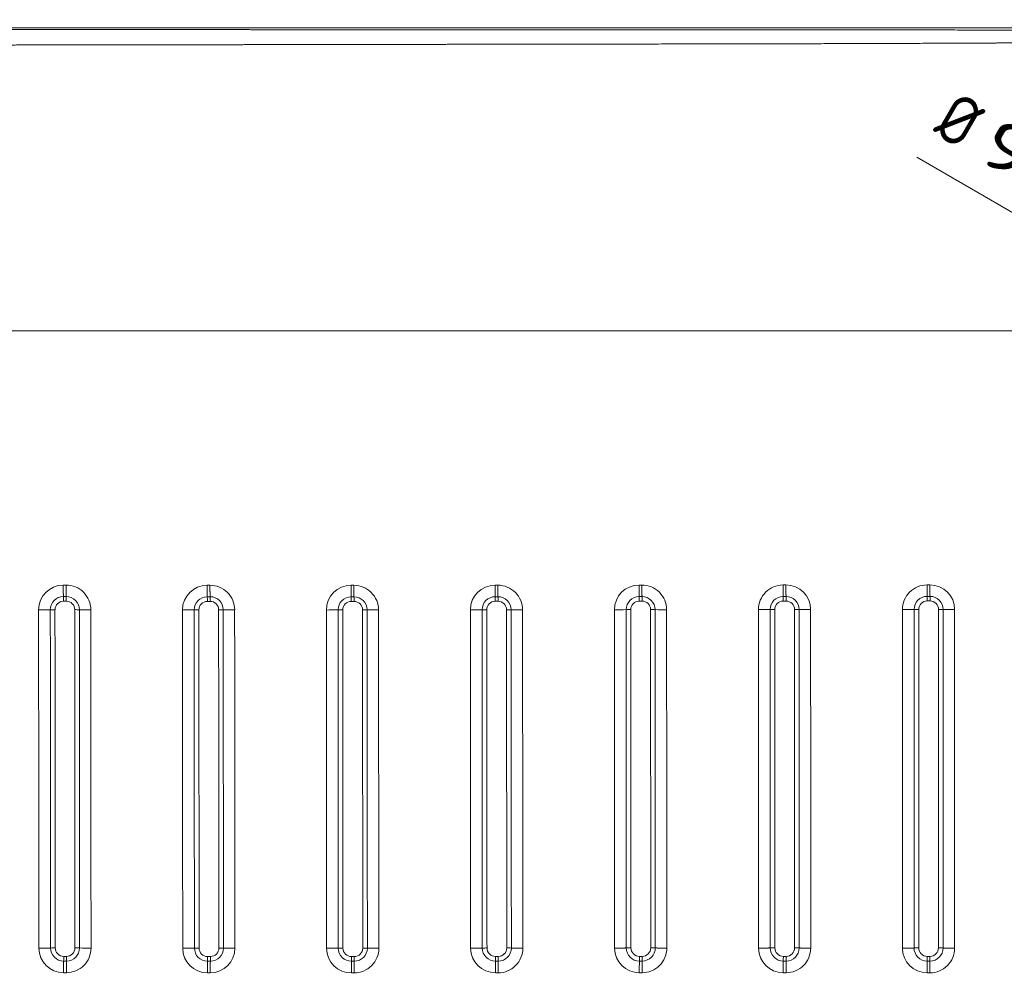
# Model space of a CAD drawing. Extents: x 54 to 323, y 16 to 286.
# Tile 4 of 10: x 118 to 188, y 121 to 190. Entities that reach past the tile are written whole.
import ezdxf
from ezdxf.enums import TextEntityAlignment as Align

# ---------------------------------------------------------------- set-up
doc = ezdxf.new("R2010")
doc.units = 0
doc.layers.get('0').update_dxf_attribs({"lineweight": 13})
doc.styles.get("Standard").update_dxf_attribs({"font": 'isocp.shx'})
doc.dimstyles.get("Standard").update_dxf_attribs({"dimtxt": 2.5, "dimasz": 2.5, "dimexe": 1.25, "dimexo": 0.625, "dimtad": 1, "dimcen": 2.5, "dimadec": 0, "dimazin": 0, "dimtfac": 1, "dimtmove": 0, "dimatfit": 0, "dimfxl": 0, "dimarcsym": 0})

# ---------------------------------------------------------------- blocks, each defined once
blk = doc.blocks.new('*D')
at = {"color": 7, "lineweight": 13, "ltscale": 0.444532}
blk.add_line((81.89, 259.236), (64.109, 259.236), dxfattribs=at)
at = {"color": 7, "lineweight": 13}
for p, q in [((66.109, 238.464), (66.109, 259.236)), ((81.603, 197.598), (57.123, 197.598)), ((59.123, 37.57), (59.123, 197.598)), ((200.618, 197.598), (72.01, 197.598)), ((74.01, 167.684), (74.01, 197.598)), ((181.391, 180.004), (210.488, 163.116)), ((188.398, 167.684), (72.01, 167.684)), ((81.603, 37.57), (57.123, 37.57)), ((82.604, 36.569), (82.604, 15.581)), ((322.632, 36.569), (322.632, 15.581)), ((82.604, 17.581), (322.632, 17.581))]:
    blk.add_line(p, q, dxfattribs=at)
at = {"color": 7, "lineweight": 13, "ltscale": 0.437349}
blk.add_line((81.603, 250.236), (64.109, 250.236), dxfattribs=at)
at = {"color": 7, "lineweight": 13}
for points in [[(66.627, 257.304), (66.109, 259.236), (65.591, 257.304)], [(65.591, 252.168), (66.109, 250.236), (66.627, 252.168)], [(59.64, 195.666), (59.123, 197.598), (58.605, 195.666)], [(74.528, 195.666), (74.01, 197.598), (73.492, 195.666)], [(196.678, 171.73), (194.747, 172.252), (196.158, 170.834)], [(73.492, 169.616), (74.01, 167.684), (74.528, 169.616)], [(208.558, 163.638), (210.488, 163.116), (209.077, 164.533)], [(58.605, 39.501), (59.123, 37.57), (59.64, 39.501)], [(84.535, 18.098), (82.604, 17.581), (84.535, 17.063)], [(320.7, 17.063), (322.632, 17.581), (320.7, 18.098)]]:
    blk.add_lwpolyline(points, dxfattribs=at)
for s, rotation, p, p2 in [('45', 90, (64.109, 238.464), (64.109, 245.236)), ('150', 90, (72.01, 177.387), (72.01, 187.895)), ('%%c', 329.87011, (182.395, 181.733), (184.615, 180.445)), ('90', 329.87011, (185.48, 179.943), (191.337, 176.544)), ('800', 90, (57.123, 112.33), (57.123, 122.838))]:
    blk.add_text(s, height=3.5, rotation=rotation, dxfattribs=at).set_placement(p, p2, align=Align.FIT)
blk.add_text('1200', height=3.5, dxfattribs=at).set_placement((195.496, 19.581), (209.74, 19.581), align=Align.FIT)
blk = doc.blocks.new('BLOCK18')
at = {"color": 7, "lineweight": 13}
for p, q in [((-548.24, 107.4), (0, 107.4)), ((-404.62, -98.83), (-404.54, -218.74)), ((-98.53, -218.73), (-98.51, -136.28)), ((-96.88, -136.3), (-96.89, -218.76)), ((-92.8, -136.35), (-92.81, -218.82)), ((-111.29, -150.71), (-111.3, -218.81)), ((-107.16, -150.67), (-107.17, -218.76)), ((-105.52, -218.73), (-105.51, -150.65))]:
    blk.add_line(p, q, dxfattribs=at)
at = {"color": 7, "lineweight": 13, "ltscale": 0.024971}
blk.add_line((-407.69, -90.13), (-408.69, -90.13), dxfattribs=at)
at = {"color": 7, "lineweight": 13, "ltscale": 0.024973}
blk.add_line((-356.7, -90.17), (-357.7, -90.17), dxfattribs=at)
at = {"color": 7, "lineweight": 13, "ltscale": 0.02502}
for p, q in [((-305.71, -90.2), (-306.71, -90.2)), ((-254.67, -90.16), (-255.67, -90.16)), ((-204.58, -94.19), (-203.58, -94.19)), ((-254.62, -94.24), (-255.62, -94.24)), ((-255.6, -95.87), (-254.6, -95.87)), ((-306.6, -227.6), (-305.6, -227.6))]:
    blk.add_line(p, q, dxfattribs=at)
at = {"color": 7, "lineweight": 13, "ltscale": 0.025021}
for p, q in [((-204.63, -90.12), (-203.63, -90.12)), ((-305.55, -221.8), (-306.55, -221.8)), ((-306.57, -223.45), (-305.57, -223.45))]:
    blk.add_line(p, q, dxfattribs=at)
at = {"color": 7, "lineweight": 13, "ltscale": 0.025017}
blk.add_line((-152.59, -90.08), (-153.59, -90.08), dxfattribs=at)
at = {"color": 7, "lineweight": 13, "ltscale": 0.025012}
blk.add_line((-101.55, -90.05), (-102.55, -90.05), dxfattribs=at)
at = {"color": 7, "lineweight": 13, "ltscale": 0.02504}
for p, q in [((-407.64, -94.21), (-408.64, -94.21)), ((-356.65, -94.25), (-357.65, -94.25)), ((-357.56, -223.43), (-356.56, -223.43))]:
    blk.add_line(p, q, dxfattribs=at)
at = {"color": 7, "lineweight": 13, "ltscale": 0.025015}
blk.add_line((-152.54, -94.15), (-153.54, -94.15), dxfattribs=at)
at = {"color": 7, "lineweight": 13, "ltscale": 0.025007}
blk.add_line((-101.52, -94.12), (-102.52, -94.12), dxfattribs=at)
at = {"color": 7, "lineweight": 13, "ltscale": 0.025071}
for p, q in [((-408.62, -95.84), (-407.62, -95.84)), ((-357.63, -95.89), (-356.63, -95.88))]:
    blk.add_line(p, q, dxfattribs=at)
at = {"color": 7, "lineweight": 13, "ltscale": 0.025019}
for p, q in [((-305.66, -94.28), (-306.66, -94.28)), ((-306.64, -95.91), (-305.64, -95.91)), ((-203.56, -95.82), (-204.56, -95.82))]:
    blk.add_line(p, q, dxfattribs=at)
at = {"color": 7, "lineweight": 13, "ltscale": 0.025014}
for p, q in [((-152.52, -95.78), (-153.52, -95.78)), ((-255.52, -221.75), (-254.52, -221.75)), ((-254.53, -223.41), (-255.53, -223.41))]:
    blk.add_line(p, q, dxfattribs=at)
at = {"color": 7, "lineweight": 13, "ltscale": 0.025004}
blk.add_line((-102.5, -95.74), (-101.5, -95.74), dxfattribs=at)
at = {"color": 7, "lineweight": 13, "ltscale": 0.395689}
blk.add_line((-149.51, -218.73), (-149.5, -202.9), dxfattribs=at)
at = {"color": 7, "lineweight": 13, "ltscale": 0.395704}
blk.add_line((-147.88, -218.75), (-147.87, -202.92), dxfattribs=at)
at = {"color": 7, "lineweight": 13, "ltscale": 0.395742}
blk.add_line((-143.8, -218.8), (-143.8, -202.97), dxfattribs=at)
at = {"color": 7, "lineweight": 13, "ltscale": 0.036397}
blk.add_line((-162.29, -218.79), (-162.29, -217.34), dxfattribs=at)
at = {"color": 7, "lineweight": 13, "ltscale": 0.036394}
blk.add_line((-158.15, -218.74), (-158.15, -217.29), dxfattribs=at)
at = {"color": 7, "lineweight": 13, "ltscale": 0.036393}
blk.add_line((-156.5, -218.72), (-156.5, -217.27), dxfattribs=at)
at = {"color": 7, "lineweight": 13, "ltscale": 0.025072}
for p, q in [((-407.54, -221.74), (-408.54, -221.74)), ((-356.55, -221.78), (-357.55, -221.78))]:
    blk.add_line(p, q, dxfattribs=at)
at = {"color": 7, "lineweight": 13, "ltscale": 0.025002}
blk.add_line((-204.5, -221.73), (-203.5, -221.73), dxfattribs=at)
at = {"color": 7, "lineweight": 13, "ltscale": 0.024989}
blk.add_line((-153.51, -221.73), (-152.51, -221.73), dxfattribs=at)
at = {"color": 7, "lineweight": 13, "ltscale": 0.02499}
blk.add_line((-102.53, -221.73), (-101.53, -221.73), dxfattribs=at)
at = {"color": 7, "lineweight": 13, "ltscale": 0.025041}
blk.add_line((-408.56, -223.39), (-407.56, -223.39), dxfattribs=at)
at = {"color": 7, "lineweight": 13, "ltscale": 0.025003}
for p, q in [((-203.51, -223.39), (-204.51, -223.39)), ((-203.54, -227.54), (-204.54, -227.54))]:
    blk.add_line(p, q, dxfattribs=at)
at = {"color": 7, "lineweight": 13, "ltscale": 0.024991}
blk.add_line((-153.52, -223.39), (-152.52, -223.39), dxfattribs=at)
at = {"color": 7, "lineweight": 13, "ltscale": 0.024992}
blk.add_line((-101.53, -223.4), (-102.53, -223.4), dxfattribs=at)
at = {"color": 7, "lineweight": 13, "ltscale": 0.024964}
blk.add_line((-408.59, -227.53), (-407.59, -227.53), dxfattribs=at)
at = {"color": 7, "lineweight": 13, "ltscale": 0.024945}
blk.add_line((-357.59, -227.57), (-356.6, -227.57), dxfattribs=at)
at = {"color": 7, "lineweight": 13, "ltscale": 0.025013}
blk.add_line((-254.56, -227.56), (-255.56, -227.56), dxfattribs=at)
at = {"color": 7, "lineweight": 13, "ltscale": 0.024995}
blk.add_line((-153.54, -227.54), (-152.54, -227.54), dxfattribs=at)
at = {"color": 7, "lineweight": 13, "ltscale": 0.024998}
blk.add_line((-101.55, -227.56), (-102.55, -227.56), dxfattribs=at)
at = {"color": 7, "lineweight": 13}
for centre, radius, start, end in [((-408.69, -98.87), 8.74, 90.0227, 180.0085), ((-407.68, -98.87), 8.75, 0.0592, 90.0681), ((-357.7, -98.92), 8.74, 90.0234, 180.0102), ((-356.69, -98.92), 8.75, 0.0532, 90.0664), ((-306.71, -98.95), 8.74, 90.026, 180.0137), ((-305.7, -98.95), 8.75, 0.055, 90.0647), ((-255.67, -98.91), 8.74, 90.0265, 180.0164), ((-254.66, -98.91), 8.75, 0.0603, 90.0657), ((-204.63, -98.86), 8.74, 90.0248, 180.0197), ((-203.62, -98.87), 8.75, 0.0644, 90.0663), ((-153.58, -98.82), 8.74, 90.0186, 180.0204), ((-152.58, -98.83), 8.75, 0.0561, 90.0544), ((-102.55, -98.79), 8.74, 90.0029, 180.0158), ((-101.55, -98.8), 8.75, 0.0294, 90.0163), ((-408.64, -98.85), 4.64, 90.0048, 179.9802), ((-467.43, -95.68), 58.81, 359.8423, 1.4323), ((-407.63, -98.85), 4.64, 0.0765, 90.0963), ((-466.83, -95.74), 59.21, 359.9086, 1.4878), ((-204.58, -98.84), 4.64, 89.9953, 179.9715), ((-266.83, -95.72), 62.27, 359.9028, 1.402), ((-203.57, -98.83), 4.64, 0.0923, 90.1167), ((-265.9, -95.72), 62.34, 359.903, 1.4005), ((-153.54, -98.79), 4.64, 89.9997, 179.9736), ((-221.57, -95.67), 68.05, 359.91, 1.2805), ((-152.53, -98.79), 4.64, 0.0699, 90.103), ((-220.75, -95.67), 68.22, 359.9106, 1.2776), ((-102.52, -98.76), 4.64, 90.0112, 179.9787), ((-184.75, -95.62), 82.25, 359.913, 1.0449), ((-101.51, -98.75), 4.64, 0.0109, 90.0545), ((-184.19, -95.62), 82.69, 359.9132, 1.0392), ((-408.62, -98.84), 3, 89.9999, 179.9723), ((-407.61, -98.84), 3, 0.0814, 90.1039), ((-357.65, -98.9), 4.64, 90.0033, 179.9805), ((-357.63, -98.89), 3, 89.998, 179.9724), ((-415.82, -95.72), 58.19, 359.8405, 1.4471), ((-356.64, -98.89), 4.64, 0.0783, 90.0963), ((-415.22, -95.79), 58.59, 359.9069, 1.5024), ((-356.62, -98.88), 3, 0.0835, 90.1042), ((-306.66, -98.93), 4.64, 89.9959, 179.973), ((-306.64, -98.92), 3, 89.9675, 179.9363), ((-365.67, -95.8), 59.03, 359.8901, 1.4732), ((-305.65, -98.92), 4.64, 0.0859, 90.1059), ((-364.68, -95.8), 59.04, 359.8903, 1.4733), ((-305.63, -98.91), 3, 0.1163, 90.1412), ((-255.62, -98.88), 4.64, 89.9951, 179.972), ((-255.6, -98.87), 3, 89.9652, 179.9338), ((-315.42, -95.76), 59.82, 359.8944, 1.4561), ((-254.61, -98.88), 4.64, 0.0922, 90.1112), ((-314.45, -95.76), 59.85, 359.8948, 1.4557), ((-254.59, -98.87), 3, 0.1251, 90.1479), ((-204.56, -98.83), 3, 89.9642, 179.9338), ((-203.55, -98.82), 3, 0.1238, 90.1546), ((-153.53, -98.78), 3, 89.9736, 179.9426), ((-152.52, -98.78), 3, 0.0938, 90.1346), ((-102.5, -98.74), 3, 90.0028, 179.9647), ((-101.5, -98.74), 3, 0.0152, 90.0671), ((-417.1, 221.94), 320.82, 269.941, 270.6818), ((583843.81, 254.23), 584261.35, 180.03462723, 180.04638721), ((-411.79, -224.34), 125.49, 89.9238, 90.6814), ((775597.49, 350.49), 776010.9, 180.03317635, 180.04202977), ((882079.9, 402.71), 882491.67, 180.03256309, 180.04034799), ((-404.36, -214.95), 116.12, 89.3248, 90.1254), ((1518178.02, 836.43), 1518581.3, 180.03528753, 180.03981169), ((-399.57, 190.44), 289.3, 269.3217, 270.125), ((850488.76, 445.03), 850887.87, 180.03662386, 180.04469878), ((-366.11, 208.64), 307.55, 269.9381, 270.711), ((476960.38, 197.71), 477326.92, 180.0356058, 180.0499999), ((-360.8, -219.34), 120.46, 89.9208, 90.7102), ((618323.48, 271.41), 618685.89, 180.03429366, 180.0453978), ((697179.64, 311.83), 697540.39, 180.03373652, 180.04358491), ((1226821.93, 665.86), 1227175.8, 180.03570487, 180.04130278), ((-353.37, -210.33), 111.46, 89.2953, 90.1293), ((968844.18, 514.15), 969196.38, 180.03624056, 180.04332883), ((-348.52, 176.5), 275.41, 269.276, 270.1198), ((632315, 316.45), 632663.09, 180.03761654, 180.04847661), ((-315.12, 187.04), 285.99, 269.9344, 270.7656), ((401524.03, 158.65), 401839.56, 180.0367298, 180.0538271), ((-309.77, -212.71), 113.8, 89.9361, 90.7717), ((499997.56, 209.17), 500308.96, 180.0352834, 180.0490142), ((552994.23, 235.51), 553303.98, 180.0346299, 180.047045), ((593557.7, 266.59), 593860.44, 180.03526329, 180.04683041), ((-302.42, -204.39), 105.49, 89.2356, 90.1168), ((530267.83, 234.89), 530568.94, 180.0360475, 180.048995), ((-297.48, 163.4), 262.34, 269.229, 270.1148), ((420199.75, 180.08), 420496.8, 180.0380189, 180.0543576), ((-264.08, 172.36), 271.27, 269.9307, 270.807), ((-258.73, -206.55), 107.68, 89.9336, 90.8165), ((-251.38, -198.48), 99.62, 89.1917, 90.125), ((-246.44, 148.16), 247.05, 269.1809, 270.1218), ((-213.03, 151.27), 250.13, 269.9223, 270.8723), ((-207.69, -197.73), 98.91, 89.9277, 90.8885), ((-200.34, -190.12), 91.31, 89.1165, 90.1352), ((-195.38, 126.62), 225.47, 269.0983, 270.1298), ((-161.94, 122.2), 221.02, 269.8998, 270.974), ((-151239.89, -210.75), 151077.61, 359.9975005, 0.0424467), ((-156.67, -185.71), 86.93, 89.9085, 91.0006), ((-150109.26, -195.8), 149951.1, 359.9917877, 0.0370653), ((-150470.57, -189.88), 150314.07, 359.9895596, 0.0347254), ((-144944.56, -173.75), 144795.06, 359.9884668, 0.0296703), ((-149.32, -178.99), 80.21, 88.9809, 90.1417), ((-144670.77, -179.95), 144522.9, 359.9908924, 0.0321768), ((-141706.35, -195.6), 141562.55, 359.997016, 0.0391723), ((-121242.02, -140), 121130.73, 359.9949332, 0.0194907), ((-105.67, -171.28), 72.53, 89.8673, 91.174), ((-126677.62, -124.42), 126570.46, 359.9881185, 0.0116165), ((-131327.29, -116.97), 131221.78, 359.9852958, 0.0079594), ((-129906.36, -99.49), 129807.86, 359.9837624, 0.0003323), ((-98.33, -165.84), 67.1, 88.7543, 90.1446), ((-123097.69, -107.97), 123000.82, 359.9868059, 0.0042945), ((-104386.23, -127.21), 104293.43, 359.9949775, 0.0156076), ((-417.03, 16.59), 235.39, 269.9219, 270.9303), ((-408.6, -218.78), 8.75, 180.0769, 270.0761), ((-411.59, -316.19), 97.44, 89.9782, 90.9525), ((-408.57, -218.75), 4.64, 180.0865, 270.1078), ((-408.55, -218.74), 3, 180.0931, 270.1161), ((-407.59, -218.79), 8.74, 270.0154, 0.0245), ((-407.56, -218.75), 4.64, 270.0077, 359.9795), ((-407.54, -218.74), 3, 270.0019, 359.9703), ((-404.35, -305.31), 86.57, 89.0496, 90.1252), ((-399.44, -9.7), 209.09, 269.0469, 270.1602), ((-366.03, -10.83), 208.01, 269.9097, 271.0509), ((-357.61, -218.82), 8.75, 180.0822, 270.0787), ((-360.6, -304.49), 85.71, 89.9662, 91.0741), ((-357.57, -218.79), 4.64, 180.0921, 270.1088), ((-357.56, -218.78), 3, 180.0992, 270.1174), ((-356.6, -218.83), 8.74, 270.0107, 0.0079), ((-356.56, -218.79), 4.64, 270.0053, 359.9818), ((-356.55, -218.77), 3, 269.999, 359.9723), ((-353.35, -295.37), 76.59, 88.9264, 90.142), ((-306.61, -218.85), 8.75, 180.0852, 270.0748), ((-309.69, -293.23), 74.43, 89.9009, 91.1765), ((-306.58, -218.81), 4.64, 180.1048, 270.1188), ((-306.56, -218.8), 3, 180.1383, 270.1534), ((-305.6, -218.85), 8.74, 270.0136, 0.0222), ((-305.57, -218.81), 4.64, 269.9965, 359.9774), ((-305.55, -218.79), 3, 269.9675, 359.9402), ((-302.34, -287.89), 69.09, 88.8272, 90.175), ((-255.57, -218.81), 8.75, 180.0716, 270.0542), ((-258.66, -285.35), 66.59, 89.8763, 91.3012), ((-255.54, -218.77), 4.64, 180.0825, 270.0904), ((-255.52, -218.75), 3, 180.1068, 270.1165), ((-254.56, -218.82), 8.74, 270.0059, 0.0194), ((-254.53, -218.77), 4.64, 269.9986, 359.9834), ((-254.51, -218.75), 3, 269.9783, 359.9569), ((-251.32, -280.8), 62.05, 88.678, 90.1795), ((-204.54, -218.79), 8.75, 180.04, 270.015), ((-207.67, -278.57), 59.84, 89.8397, 91.4242), ((-204.51, -218.74), 4.64, 180.0351, 270.0341), ((-204.5, -218.73), 3, 180.0433, 270.0424), ((-203.54, -218.8), 8.74, 269.993, 0.0119), ((-203.51, -218.74), 4.64, 270.0028, 359.9941), ((-203.5, -218.72), 3, 269.9994, 359.9871), ((-200.32, -274.84), 56.12, 88.5129, 90.1749), ((-153.54, -218.79), 8.75, 179.9946, 269.9712), ((-156.7, -272.76), 54.03, 89.796, 91.5481), ((-153.51, -218.75), 4.64, 179.9668, 269.9682), ((-153.5, -218.73), 3, 179.9515, 269.9546), ((-152.54, -218.8), 8.74, 269.9788, 0.0026), ((-152.52, -218.75), 4.64, 270.0075, 0.0065), ((-152.51, -218.73), 3, 270.023, 0.0206), ((-149.35, -269.95), 51.22, 88.3469, 90.1707), ((-102.55, -218.81), 8.75, 179.9984, 269.983), ((-105.71, -268.01), 49.28, 89.7824, 91.699), ((-102.53, -218.76), 4.64, 179.9659, 269.9722), ((-102.52, -218.74), 3, 179.9481, 269.9569), ((-101.55, -218.82), 8.74, 269.9806, 359.9944), ((-101.53, -218.73), 3, 270.0309, 0.0242), ((-101.54, -218.76), 4.64, 270.0136, 0.0081), ((-98.37, -266.26), 47.53, 88.2199, 90.1901), ((-481.52, -222.01), 72.98, 358.9169, 0.2151), ((-481.26, -221.93), 73.72, 358.8636, 0.1488), ((-430.24, -222.05), 72.7, 358.9124, 0.2169), ((-430.01, -221.97), 73.47, 358.8598, 0.1506), ((-380.06, -222.05), 73.51, 358.9077, 0.1989), ((-379.12, -222.05), 73.56, 358.908, 0.1984), ((-333.1, -222), 77.59, 358.9544, 0.1791), ((-332.22, -221.99), 77.71, 358.9555, 0.1784), ((-291.14, -221.94), 86.64, 359.0422, 0.1402), ((-290.39, -221.94), 86.9, 359.0447, 0.1394), ((-260.78, -221.89), 107.28, 359.2003, 0.088), ((-260.4, -221.89), 107.89, 359.2043, 0.087), ((-270, -221.9), 167.47, 359.4867, 0.0559), ((-271.38, -221.9), 169.85, 359.4936, 0.0549), ((-58.75, -226.91), 196.81, 178.9802, 180.1876), ((-57.45, -226.91), 197.11, 178.9815, 180.1871), ((15.7, -226.96), 220.24, 179.0688, 180.149), ((17.37, -226.97), 220.91, 179.0711, 180.148), ((120.14, -227.08), 273.68, 179.2271, 180.0973), ((122.76, -227.08), 275.3, 179.232, 180.097), ((327.68, -227.08), 430.23, 179.5093, 180.0634), ((334.54, -227.08), 436.09, 179.5158, 180.0624)]:
    blk.add_arc(centre, radius, start, end, dxfattribs=at)
for points, knots in [([(-547.68, 106.84), (-533.71, 106.83), (-519.74, 106.83), (-505.92, 106.82), (-477.12, 106.81), (-448.42, 106.8), (-433.47, 106.8), (-415.66, 106.79), (-397.79, 106.78), (-395.18, 106.78), (-378.48, 106.78), (-361.78, 106.77), (-347.69, 106.77), (-332.46, 106.76), (-317.23, 106.75), (-315.63, 106.75), (-308.26, 106.75), (-300.93, 106.75), (-294.86, 106.75), (-281.43, 106.74), (-268.11, 106.74), (-260.8, 106.73), (-252.04, 106.73), (-243.2, 106.73), (-242.16, 106.73), (-210.84, 106.71), (-179.53, 106.7), (-147.34, 106.69), (-116.58, 106.67), (-85.82, 106.64), (-85.29, 106.64), (-81.62, 106.63), (-77.9, 106.63), (-74.68, 106.62), (-70.71, 106.62), (-66.79, 106.61), (-65.96, 106.61), (-64.26, 106.61), (-62.58, 106.61), (-61.87, 106.61), (-56.36, 106.6), (-50.84, 106.59), (-46.18, 106.58), (-37.29, 106.57), (-28.4, 106.56), (-24.36, 106.56), (-16.95, 106.56), (-9.54, 106.56), (-6.36, 106.56), (-3.18, 106.56), (0, 106.56)], [0, 0, 0, 0, 0, 0, 120.996601, 120.996601, 120.996601, 253.276084, 253.276084, 253.276084, 275.830592, 275.830592, 275.830592, 397.897643, 397.897643, 397.897643, 407.715962, 407.715962, 407.715962, 461.754531, 461.754531, 461.754531, 528.120193, 528.120193, 528.120193, 538.432924, 538.432924, 538.432924, 799.280487, 799.280487, 799.280487, 804.772084, 804.772084, 804.772084, 831.044198, 831.044198, 831.044198, 838.184408, 838.184408, 838.184408, 845.573099, 845.573099, 845.573099, 885.931985, 885.931985, 885.931985, 922.597655, 922.597655, 922.597655, 950.153665, 950.153665, 950.153665, 950.153665, 950.153665, 950.153665]), ([(-547.69, 101.16), (-533.72, 101.18), (-519.75, 101.2), (-505.93, 101.22), (-477.14, 101.26), (-448.44, 101.3), (-433.49, 101.32), (-415.68, 101.34), (-397.81, 101.37), (-395.21, 101.37), (-378.51, 101.4), (-361.81, 101.42), (-347.71, 101.44), (-332.49, 101.47), (-317.27, 101.49), (-315.65, 101.5), (-308.28, 101.51), (-300.96, 101.52), (-294.88, 101.53), (-282.59, 101.55), (-270.38, 101.57), (-264.18, 101.58), (-255.5, 101.59), (-246.69, 101.61), (-244.53, 101.61), (-211.97, 101.66), (-179.42, 101.71), (-147.75, 101.76), (-116.93, 101.85), (-86.1, 102), (-85.56, 102), (-81.78, 102.02), (-77.95, 102.04), (-74.6, 102.05), (-70.5, 102.08), (-66.46, 102.1), (-65.62, 102.11), (-63.95, 102.12), (-62.28, 102.13), (-61.45, 102.13), (-55.8, 102.17), (-50.14, 102.21), (-45.32, 102.24), (-33.36, 102.31), (-21.41, 102.37), (-14.27, 102.39), (-7.14, 102.38), (0, 102.36)], [0, 0, 0, 0, 0, 0, 120.980289, 120.980289, 120.980289, 253.249463, 253.249463, 253.249463, 275.802022, 275.802022, 275.802022, 397.860253, 397.860253, 397.860253, 407.619376, 407.619376, 407.619376, 461.66934, 461.66934, 461.66934, 517.888846, 517.888846, 517.888846, 538.316513, 538.316513, 538.316513, 799.785095, 799.785095, 799.785095, 805.246364, 805.246364, 805.246364, 832.508531, 832.508531, 832.508531, 839.712638, 839.712638, 839.712638, 846.916744, 846.916744, 846.916744, 888.676029, 888.676029, 888.676029, 950.445087, 950.445087, 950.445087, 950.445087, 950.445087, 950.445087]), ([(-264.41, -98.91), (-264.41, -99), (-264.41, -99.1), (-264.41, -99.19), (-264.41, -99.43), (-264.41, -99.62), (-264.41, -99.72), (-264.41, -99.94), (-264.41, -100.18), (-264.41, -100.34), (-264.41, -100.57), (-264.41, -100.81), (-264.41, -100.85), (-264.41, -106.03), (-264.4, -111.21), (-264.4, -116.34), (-264.4, -121.97), (-264.39, -127.6), (-264.39, -128.1), (-264.39, -130.88), (-264.39, -133.67), (-264.38, -136.05), (-264.38, -139.11), (-264.38, -142.14), (-264.38, -142.75), (-264.38, -146.24), (-264.37, -149.73), (-264.37, -152.5), (-264.37, -155.87), (-264.37, -159.24), (-264.36, -159.83), (-264.36, -162.83), (-264.36, -165.79), (-264.36, -168.11), (-264.36, -170.91), (-264.35, -173.73), (-264.35, -174.13), (-264.35, -182.78), (-264.34, -191.47), (-264.33, -199.81), (-264.32, -208.5), (-264.32, -217.25), (-264.32, -218.16), (-264.32, -218.49), (-264.32, -218.82)], [0, 0, 0, 0, 0, 0, 1.085243, 1.085243, 1.085243, 3.049825, 3.049825, 3.049825, 5.338002, 5.338002, 5.338002, 5.785449, 5.785449, 5.785449, 65.629753, 65.629753, 65.629753, 71.440668, 71.440668, 71.440668, 98.100396, 98.100396, 98.100396, 106.608004, 106.608004, 106.608004, 138.733445, 138.733445, 138.733445, 145.686453, 145.686453, 145.686453, 173.535717, 173.535717, 173.535717, 178.160327, 178.160327, 178.160327, 273.446022, 273.446022, 273.446022, 277.171076, 277.171076, 277.171076, 277.171076, 277.171076, 277.171076]), ([(-260.26, -98.88), (-260.26, -98.97), (-260.26, -99.07), (-260.26, -99.16), (-260.26, -99.4), (-260.26, -99.59), (-260.26, -99.7), (-260.26, -99.91), (-260.26, -100.15), (-260.26, -100.31), (-260.26, -100.54), (-260.26, -100.78), (-260.26, -100.82), (-260.26, -106), (-260.26, -111.18), (-260.25, -116.31), (-260.25, -121.94), (-260.24, -127.57), (-260.24, -128.07), (-260.24, -130.15), (-260.24, -132.24), (-260.24, -133.86), (-260.24, -136.19), (-260.24, -138.52), (-260.24, -139.23), (-260.23, -140.68), (-260.23, -142.12), (-260.23, -142.73), (-260.23, -146.22), (-260.23, -149.72), (-260.22, -152.49), (-260.22, -155.86), (-260.22, -159.24), (-260.22, -159.84), (-260.22, -161.63), (-260.22, -163.41), (-260.22, -164.59), (-260.21, -167.45), (-260.21, -170.31), (-260.21, -171.53), (-260.2, -181.47), (-260.19, -191.46), (-260.19, -199.79), (-260.18, -208.47), (-260.18, -217.21), (-260.18, -218.13), (-260.18, -218.45), (-260.18, -218.78)], [0, 0, 0, 0, 0, 0, 1.085204, 1.085204, 1.085204, 3.050425, 3.050425, 3.050425, 5.338183, 5.338183, 5.338183, 5.785476, 5.785476, 5.785476, 65.640831, 65.640831, 65.640831, 71.452819, 71.452819, 71.452819, 89.928452, 89.928452, 89.928452, 98.151764, 98.151764, 98.151764, 106.65837, 106.65837, 106.65837, 138.840901, 138.840901, 138.840901, 145.793749, 145.793749, 145.793749, 159.699444, 159.699444, 159.699444, 179.305622, 179.305622, 179.305622, 274.524784, 274.524784, 274.524784, 278.183914, 278.183914, 278.183914, 278.183914, 278.183914, 278.183914]), ([(-258.52, -218.76), (-258.53, -208.87), (-258.53, -199.04), (-258.54, -189.29), (-258.55, -177.24), (-258.56, -165.29), (-258.56, -162.71), (-258.56, -155.6), (-258.57, -148.51), (-258.57, -143.75), (-258.58, -134.48), (-258.59, -125.22), (-258.59, -119.73), (-258.59, -114.02), (-258.6, -108.3), (-258.6, -107.12), (-258.6, -105.36), (-258.6, -103.59), (-258.6, -103), (-258.6, -101.68), (-258.6, -100.36), (-258.6, -100.33), (-258.6, -99.6), (-258.6, -98.87)], [0, 0, 0, 0, 0, 0, 100.413882, 100.413882, 100.413882, 124.892183, 124.892183, 124.892183, 174.767157, 174.767157, 174.767157, 222.562127, 222.562127, 222.562127, 234.948521, 234.948521, 234.948521, 241.141718, 241.141718, 241.141718, 248.81851, 248.81851, 248.81851, 248.81851, 248.81851, 248.81851]), ([(-251.51, -218.75), (-251.51, -218.66), (-251.51, -218.57), (-251.51, -218.48), (-251.52, -206.18), (-251.53, -194), (-251.54, -182.08), (-251.55, -165.41), (-251.56, -148.92), (-251.56, -144.28), (-251.57, -134.16), (-251.58, -124.07), (-251.58, -122), (-251.58, -114.29), (-251.59, -106.58), (-251.59, -104.23), (-251.59, -101.75), (-251.59, -99.28), (-251.59, -99.1), (-251.59, -98.98), (-251.59, -98.86)], [0, 0, 0, 0, 0, 0, 0.935763, 0.935763, 0.935763, 125.374506, 125.374506, 125.374506, 176.028337, 176.028337, 176.028337, 233.369015, 233.369015, 233.369015, 258.517814, 258.517814, 258.517814, 259.800376, 259.800376, 259.800376, 259.800376, 259.800376, 259.800376]), ([(-249.97, -98.87), (-249.97, -98.98), (-249.97, -99.08), (-249.97, -99.19), (-249.97, -99.4), (-249.97, -99.61), (-249.97, -99.71), (-249.97, -104.1), (-249.97, -108.48), (-249.96, -112.64), (-249.96, -117.96), (-249.96, -123.32), (-249.95, -124.26), (-249.95, -130.09), (-249.95, -135.92), (-249.94, -140.67), (-249.94, -146.6), (-249.93, -152.56), (-249.93, -153.75), (-249.93, -156.14), (-249.93, -158.53), (-249.93, -159.73), (-249.92, -164.5), (-249.92, -169.26), (-249.92, -172.83), (-249.91, -177.64), (-249.91, -182.49), (-249.91, -183.62), (-249.9, -191.23), (-249.9, -198.87), (-249.9, -205.3), (-249.89, -211.87), (-249.89, -218.46), (-249.89, -218.57), (-249.89, -218.67), (-249.89, -218.77)], [0, 0, 0, 0, 0, 0, 1.240701, 1.240701, 1.240701, 2.481401, 2.481401, 2.481401, 52.942346, 52.942346, 52.942346, 65.884131, 65.884131, 65.884131, 121.82125, 121.82125, 121.82125, 135.819351, 135.819351, 135.819351, 149.817453, 149.817453, 149.817453, 191.825505, 191.825505, 191.825505, 206.07512, 206.07512, 206.07512, 279.790991, 279.790991, 279.790991, 280.955959, 280.955959, 280.955959, 280.955959, 280.955959, 280.955959]), ([(-245.91, -98.9), (-245.91, -99), (-245.91, -99.11), (-245.91, -99.21), (-245.91, -99.42), (-245.91, -99.63), (-245.91, -99.74), (-245.91, -104.13), (-245.91, -108.51), (-245.91, -112.66), (-245.9, -117.98), (-245.9, -123.34), (-245.9, -124.28), (-245.89, -130.11), (-245.89, -135.95), (-245.88, -140.69), (-245.88, -146.63), (-245.87, -152.59), (-245.87, -153.78), (-245.87, -159.75), (-245.86, -165.73), (-245.86, -170.46), (-245.85, -176.46), (-245.85, -182.52), (-245.85, -183.65), (-245.84, -191.26), (-245.84, -198.9), (-245.83, -205.34), (-245.83, -211.91), (-245.82, -218.51), (-245.82, -218.61), (-245.82, -218.71), (-245.82, -218.81)], [0, 0, 0, 0, 0, 0, 1.240294, 1.240294, 1.240294, 2.480588, 2.480588, 2.480588, 52.974803, 52.974803, 52.974803, 65.90619, 65.90619, 65.90619, 121.844939, 121.844939, 121.844939, 135.843415, 135.843415, 135.843415, 191.85109, 191.85109, 191.85109, 206.101047, 206.101047, 206.101047, 279.840695, 279.840695, 279.840695, 281.00716, 281.00716, 281.00716, 281.00716, 281.00716, 281.00716]), ([(-213.37, -98.87), (-213.37, -98.95), (-213.37, -99.04), (-213.37, -99.15), (-213.37, -99.27), (-213.37, -99.38), (-213.37, -99.41), (-213.36, -106.25), (-213.36, -113.11), (-213.35, -119.95), (-213.34, -131.47), (-213.34, -143.13), (-213.33, -147.82), (-213.32, -158.1), (-213.32, -168.49), (-213.31, -174.12), (-213.31, -180.59), (-213.31, -187.11), (-213.31, -187.93), (-213.3, -190.76), (-213.3, -193.66), (-213.3, -195.76), (-213.3, -198.45), (-213.3, -201.1), (-213.3, -201.73), (-213.3, -205.41), (-213.29, -209.1), (-213.29, -212.17), (-213.29, -215.26), (-213.29, -218.36), (-213.29, -218.37), (-213.29, -218.4), (-213.29, -218.44), (-213.29, -218.46), (-213.29, -218.54), (-213.29, -218.63), (-213.29, -218.7), (-213.29, -218.75), (-213.29, -218.79)], [0, 0, 0, 0, 0, 0, 1.075674, 1.075674, 1.075674, 1.350595, 1.350595, 1.350595, 86.510843, 86.510843, 86.510843, 143.84832, 143.84832, 143.84832, 210.92066, 210.92066, 210.92066, 220.500676, 220.500676, 220.500676, 244.004593, 244.004593, 244.004593, 251.246563, 251.246563, 251.246563, 286.745471, 286.745471, 286.745471, 286.845852, 286.845852, 286.845852, 287.046586, 287.046586, 287.046586, 287.431359, 287.431359, 287.431359, 287.431359, 287.431359, 287.431359]), ([(-209.22, -98.84), (-209.22, -98.92), (-209.22, -99.01), (-209.22, -99.12), (-209.22, -99.24), (-209.22, -99.35), (-209.22, -99.38), (-209.22, -106.22), (-209.21, -113.08), (-209.21, -119.92), (-209.2, -131.44), (-209.19, -143.11), (-209.19, -147.79), (-209.18, -158.07), (-209.18, -168.46), (-209.17, -174.09), (-209.17, -180.56), (-209.17, -187.08), (-209.16, -187.9), (-209.16, -189.72), (-209.16, -191.58), (-209.16, -192.6), (-209.16, -194.67), (-209.16, -196.74), (-209.16, -197.77), (-209.16, -199.42), (-209.16, -201.05), (-209.16, -201.68), (-209.16, -205.36), (-209.16, -209.05), (-209.15, -212.12), (-209.15, -215.21), (-209.15, -218.31), (-209.15, -218.32), (-209.15, -218.35), (-209.15, -218.39), (-209.15, -218.41), (-209.15, -218.49), (-209.15, -218.58), (-209.15, -218.65), (-209.15, -218.7), (-209.15, -218.75)], [0, 0, 0, 0, 0, 0, 1.086871, 1.086871, 1.086871, 1.36193, 1.36193, 1.36193, 86.549656, 86.549656, 86.549656, 143.894627, 143.894627, 143.894627, 210.96564, 210.96564, 210.96564, 220.572976, 220.572976, 220.572976, 232.304328, 232.304328, 232.304328, 244.03568, 244.03568, 244.03568, 251.277495, 251.277495, 251.277495, 286.781262, 286.781262, 286.781262, 286.88226, 286.88226, 286.88226, 287.084235, 287.084235, 287.084235, 287.471089, 287.471089, 287.471089, 287.471089, 287.471089, 287.471089]), ([(-207.5, -218.73), (-207.5, -216.15), (-207.5, -213.57), (-207.5, -211.01), (-207.5, -205.81), (-207.5, -200.63), (-207.5, -198.52), (-207.51, -188.38), (-207.51, -178.38), (-207.52, -171.06), (-207.52, -158.94), (-207.53, -146.99), (-207.53, -142.38), (-207.54, -130.8), (-207.55, -119.39), (-207.55, -112.66), (-207.56, -105.87), (-207.56, -99.08), (-207.56, -99.01), (-207.56, -98.91), (-207.56, -98.82)], [0, 0, 0, 0, 0, 0, 26.643728, 26.643728, 26.643728, 54.26939, 54.26939, 54.26939, 133.371386, 133.371386, 133.371386, 185.986593, 185.986593, 185.986593, 262.520419, 262.520419, 262.520419, 263.589853, 263.589853, 263.589853, 263.589853, 263.589853, 263.589853]), ([(-200.5, -218.73), (-200.5, -218.68), (-200.5, -218.64), (-200.5, -218.59), (-200.5, -218.5), (-200.5, -218.4), (-200.5, -218.35), (-200.5, -218.26), (-200.5, -218.17), (-200.5, -218.14), (-200.5, -208.34), (-200.5, -198.66), (-200.5, -189.06), (-200.51, -172.25), (-200.52, -155.86), (-200.52, -148.73), (-200.53, -137.01), (-200.54, -125.48), (-200.54, -120.83), (-200.54, -113.78), (-200.55, -106.77), (-200.55, -104.27), (-200.55, -101.67), (-200.55, -99.08), (-200.55, -99), (-200.55, -98.91), (-200.55, -98.82)], [0, 0, 0, 0, 0, 0, 0.397287, 0.397287, 0.397287, 0.794574, 0.794574, 0.794574, 1.191419, 1.191419, 1.191419, 102.194882, 102.194882, 102.194882, 181.400449, 181.400449, 181.400449, 233.518703, 233.518703, 233.518703, 262.702579, 262.702579, 262.702579, 263.77633, 263.77633, 263.77633, 263.77633, 263.77633, 263.77633]), ([(-198.93, -98.83), (-198.93, -98.95), (-198.93, -99.05), (-198.93, -99.15), (-198.93, -99.32), (-198.93, -99.49), (-198.93, -99.54), (-198.93, -101.05), (-198.93, -102.55), (-198.93, -104.1), (-198.92, -110.09), (-198.92, -116.12), (-198.92, -120.74), (-198.91, -126.53), (-198.91, -132.32), (-198.91, -133.42), (-198.9, -138.11), (-198.9, -142.82), (-198.9, -146.36), (-198.9, -152.24), (-198.89, -158.16), (-198.89, -160.75), (-198.89, -168.34), (-198.88, -175.95), (-198.88, -181.13), (-198.88, -187.71), (-198.88, -194.34), (-198.87, -195.5), (-198.87, -200.73), (-198.87, -205.99), (-198.87, -210), (-198.87, -214.05), (-198.87, -218.12), (-198.87, -218.15), (-198.87, -218.21), (-198.87, -218.27), (-198.87, -218.32), (-198.87, -218.39), (-198.87, -218.46), (-198.87, -218.49), (-198.87, -218.57), (-198.87, -218.64), (-198.87, -218.68), (-198.87, -218.71), (-198.87, -218.74)], [0, 0, 0, 0, 0, 0, 1.603656, 1.603656, 1.603656, 2.199285, 2.199285, 2.199285, 20.747893, 20.747893, 20.747893, 78.030796, 78.030796, 78.030796, 92.661133, 92.661133, 92.661133, 136.018373, 136.018373, 136.018373, 164.426945, 164.426945, 164.426945, 227.379834, 227.379834, 227.379834, 242.048067, 242.048067, 242.048067, 288.492399, 288.492399, 288.492399, 288.841029, 288.841029, 288.841029, 289.174366, 289.174366, 289.174366, 289.543946, 289.543946, 289.543946, 289.892401, 289.892401, 289.892401, 289.892401, 289.892401, 289.892401]), ([(-194.87, -98.86), (-194.87, -98.98), (-194.87, -99.08), (-194.87, -99.17), (-194.87, -99.35), (-194.87, -99.52), (-194.87, -99.57), (-194.87, -101.07), (-194.87, -102.58), (-194.87, -104.12), (-194.86, -110.1), (-194.86, -116.12), (-194.86, -120.76), (-194.85, -126.53), (-194.85, -132.32), (-194.85, -133.42), (-194.84, -138.11), (-194.84, -142.82), (-194.84, -146.36), (-194.83, -152.24), (-194.83, -158.16), (-194.83, -160.75), (-194.82, -168.35), (-194.82, -175.96), (-194.81, -181.12), (-194.81, -187.71), (-194.81, -194.35), (-194.81, -195.5), (-194.8, -200.74), (-194.8, -206.01), (-194.8, -210.03), (-194.8, -214.09), (-194.8, -218.17), (-194.8, -218.2), (-194.8, -218.25), (-194.8, -218.32), (-194.8, -218.36), (-194.8, -218.43), (-194.8, -218.51), (-194.8, -218.53), (-194.8, -218.61), (-194.8, -218.69), (-194.8, -218.73), (-194.8, -218.76), (-194.8, -218.8)], [0, 0, 0, 0, 0, 0, 1.613591, 1.613591, 1.613591, 2.208493, 2.208493, 2.208493, 20.737557, 20.737557, 20.737557, 77.89373, 77.89373, 77.89373, 92.511483, 92.511483, 92.511483, 135.869899, 135.869899, 135.869899, 164.260509, 164.260509, 164.260509, 227.283302, 227.283302, 227.283302, 241.967168, 241.967168, 241.967168, 288.483125, 288.483125, 288.483125, 288.837649, 288.837649, 288.837649, 289.192172, 289.192172, 289.192172, 289.571051, 289.571051, 289.571051, 289.925417, 289.925417, 289.925417, 289.925417, 289.925417, 289.925417])]:
    blk.add_open_spline(points, degree=5, knots=knots, dxfattribs=at)
for points in [[(-408.64, -94.21), (-408.66, -93.59), (-408.68, -92.79), (-408.69, -91.92), (-408.69, -91.02), (-408.69, -90.13)], [(-407.64, -94.21), (-407.66, -93.59), (-407.68, -92.78), (-407.69, -91.92), (-407.69, -91.02), (-407.69, -90.13)], [(-357.65, -94.25), (-357.67, -93.64), (-357.69, -92.83), (-357.7, -91.97), (-357.7, -91.07), (-357.7, -90.17)], [(-356.65, -94.25), (-356.67, -93.64), (-356.69, -92.83), (-356.7, -91.96), (-356.7, -91.07), (-356.7, -90.17)], [(-306.66, -94.28), (-306.68, -93.67), (-306.7, -92.86), (-306.71, -91.99), (-306.71, -91.1), (-306.71, -90.2)], [(-305.66, -94.28), (-305.68, -93.67), (-305.7, -92.86), (-305.71, -91.99), (-305.71, -91.1), (-305.71, -90.2)], [(-255.62, -94.24), (-255.64, -93.63), (-255.66, -92.82), (-255.67, -91.95), (-255.67, -91.06), (-255.67, -90.16)], [(-254.62, -94.24), (-254.64, -93.62), (-254.65, -92.82), (-254.66, -91.95), (-254.67, -91.06), (-254.67, -90.16)], [(-204.58, -94.19), (-204.6, -93.58), (-204.61, -92.78), (-204.62, -91.91), (-204.63, -91.01), (-204.63, -90.12)], [(-203.58, -94.19), (-203.6, -93.58), (-203.61, -92.77), (-203.62, -91.91), (-203.63, -91.01), (-203.63, -90.12)], [(-153.59, -90.08), (-153.59, -90.97), (-153.58, -91.87), (-153.57, -92.73), (-153.56, -93.54), (-153.54, -94.15)], [(-152.59, -90.08), (-152.59, -90.97), (-152.58, -91.87), (-152.57, -92.73), (-152.56, -93.54), (-152.54, -94.15)], [(-102.52, -94.12), (-102.53, -93.51), (-102.54, -92.7), (-102.55, -91.84), (-102.55, -90.95), (-102.55, -90.05)], [(-101.52, -94.12), (-101.53, -93.51), (-101.54, -92.7), (-101.55, -91.84), (-101.55, -90.95), (-101.55, -90.05)], [(-143.83, -98.82), (-144.72, -98.82), (-145.62, -98.81), (-146.48, -98.81), (-147.28, -98.8), (-147.89, -98.78)], [(-107.16, -98.76), (-107.8, -98.77), (-108.62, -98.78), (-109.49, -98.79), (-110.39, -98.79), (-111.3, -98.79)], [(-96.87, -98.75), (-96.26, -98.77), (-95.46, -98.78), (-94.59, -98.79), (-93.7, -98.8), (-92.8, -98.8)], [(-351.92, -218.79), (-351.31, -218.81), (-350.51, -218.82), (-349.64, -218.82), (-348.75, -218.83), (-347.86, -218.83)], [(-311.22, -218.82), (-311.86, -218.84), (-312.68, -218.85), (-313.55, -218.86), (-314.46, -218.86), (-315.36, -218.86)], [(-300.92, -218.81), (-300.32, -218.83), (-299.51, -218.84), (-298.65, -218.85), (-297.76, -218.85), (-296.86, -218.85)], [(-260.18, -218.78), (-260.82, -218.79), (-261.64, -218.81), (-262.51, -218.82), (-263.42, -218.82), (-264.32, -218.82)], [(-249.89, -218.77), (-249.28, -218.79), (-248.47, -218.8), (-247.61, -218.81), (-246.72, -218.81), (-245.82, -218.81)], [(-209.15, -218.75), (-209.79, -218.77), (-210.61, -218.78), (-211.49, -218.79), (-212.39, -218.79), (-213.29, -218.79)], [(-198.87, -218.74), (-198.26, -218.77), (-197.45, -218.78), (-196.59, -218.79), (-195.69, -218.8), (-194.8, -218.8)], [(-162.29, -218.79), (-161.39, -218.79), (-160.48, -218.79), (-159.61, -218.78), (-158.79, -218.77), (-158.15, -218.74)], [(-143.8, -218.8), (-144.7, -218.8), (-145.59, -218.8), (-146.46, -218.79), (-147.26, -218.77), (-147.88, -218.75)], [(-107.17, -218.76), (-107.8, -218.78), (-108.62, -218.8), (-109.49, -218.81), (-110.4, -218.81), (-111.3, -218.81)], [(-96.89, -218.76), (-96.28, -218.78), (-95.47, -218.8), (-94.6, -218.81), (-93.7, -218.82), (-92.81, -218.82)], [(-408.56, -223.39), (-408.57, -224.03), (-408.58, -224.85), (-408.59, -225.72), (-408.59, -226.63), (-408.59, -227.53)], [(-407.56, -223.39), (-407.57, -224.03), (-407.58, -224.85), (-407.59, -225.72), (-407.59, -226.63), (-407.59, -227.53)], [(-357.56, -223.43), (-357.58, -224.07), (-357.59, -224.89), (-357.59, -225.77), (-357.6, -226.67), (-357.59, -227.57)], [(-356.56, -223.43), (-356.58, -224.07), (-356.59, -224.89), (-356.59, -225.76), (-356.6, -226.67), (-356.6, -227.57)], [(-306.57, -223.45), (-306.58, -224.09), (-306.59, -224.92), (-306.6, -225.79), (-306.6, -226.69), (-306.6, -227.6)], [(-305.57, -223.45), (-305.58, -224.09), (-305.59, -224.91), (-305.6, -225.79), (-305.6, -226.69), (-305.6, -227.6)]]:
    blk.add_open_spline(points, degree=5, dxfattribs=at)

msp = doc.modelspace()

# ---------------------------------------------------------------- block references
at = {"lineweight": 0, "xscale": 0.2, "yscale": 0.2, "zscale": 0.2}
msp.add_blockref('BLOCK18', (202.6178, 167.6839), dxfattribs=at)

# ---------------------------------------------------------------- dimensions: what is measured, and where the dimension line sits
at = {"color": 0, "lineweight": 0}
dim = msp.add_diameter_dim_2p(p1=(210.4883, 163.116), p2=(194.7473, 172.2517), text='%%c90', dimstyle='Standard', override={"dimlfac": 5}, dxfattribs=at)
dim.commit()
dim.dimension.update_dxf_attribs({"geometry": '*D', "text_midpoint": (185.8618, 177.4087), "dimtype": 163})
for base, p1, p2, angle, middle, dimtype in [((74.0099, 197.5982), (190.3978, 167.6839), (202.6178, 197.5982), 89.999523, (74.0099, 182.641), 160), ((59.1227, 197.5982), (83.6029, 37.5696), (83.6029, 197.5982), 89.999523, (59.1227, 117.5839), 160), ((322.6321, 17.5808), (82.6035, 38.569), (322.6321, 38.569), 0, (202.6178, 17.5808), 161), ((66.109, 250.2362), (83.8903, 259.2362), (83.6029, 250.2362), 269.998569, (66.109, 241.8502), 160)]:
    dim = msp.add_linear_dim(base=base, p1=p1, p2=p2, angle=angle, dimstyle='Standard', override={"dimlfac": 5}, dxfattribs=at)
    dim.commit()
    dim.dimension.update_dxf_attribs({"geometry": '*D', "text_midpoint": middle, "dimtype": dimtype})

doc.saveas('drawing.dxf')
